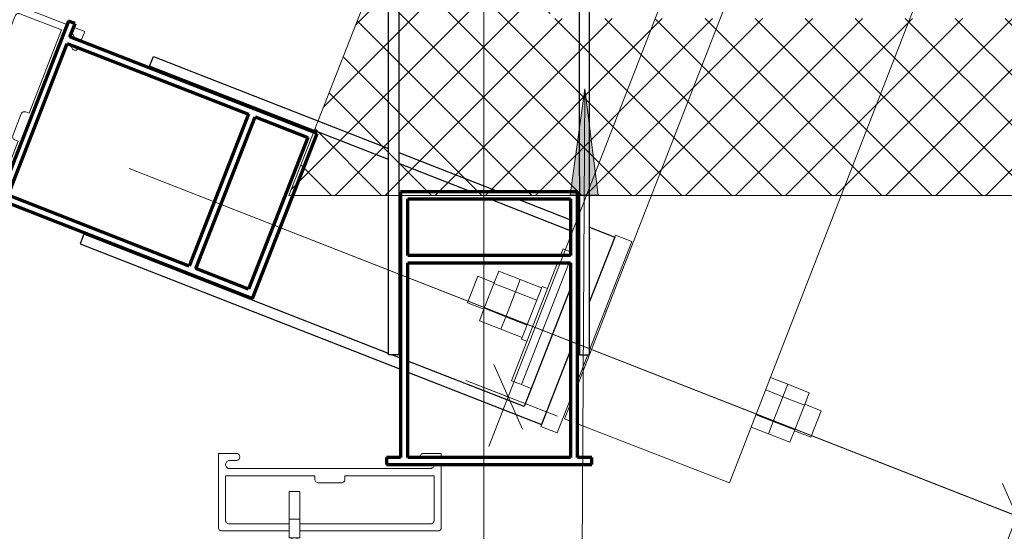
# Model space of a CAD drawing. Header units: millimetres. Extents: x -7375013 to -7372366, y 5958442 to 5960915.
# Tile 3 of 26: x -7374494 to -7374215, y 5958902 to 5959046. Entities that reach past the tile are written whole.
import ezdxf

# ---------------------------------------------------------------- set-up
doc = ezdxf.new("R2010")
doc.units = ezdxf.units.MM
for name, color, linetype, lineweight in [('Марки по нескольким категориям', 7, 'Continuous', 9), ('Обобщенные модели', 7, 'Continuous', 18), ('Размеры', 7, 'Continuous', 9), ('Размеры-10', 7, 'Continuous', 9), ('Тонкие линии', 7, 'Continuous', 18), ('Элементы узлов', 7, 'Continuous', 18)]:
    doc.layers.add(name, color=color, linetype=linetype, lineweight=lineweight)
doc.styles.add('GOST Common', font='GOST_Common.ttf', dxfattribs={"width": 0.9, "height": 20})
doc.dimstyles.new('ADSK_Основной_2_0', dxfattribs={"dimscale": 304.8, "dimtxt": 20.1143, "dimasz": 0.046391, "dimexe": 0.049213, "dimexo": 0.098425, "dimgap": 0.016404, "dimtad": 1, "dimdec": 0, "dimzin": 0, "dimdsep": 46, "dimtxsty": 'GOST Common', "dimblk1": 'OBLIQUE', "dimblk2": 'OBLIQUE', "dimsah": 1, "dimcen": 0.09, "dimdle": 0.049213, "dimazin": 0, "dimtfac": 1, "dimtdec": 4, "dimtix": 1, "dimtmove": 0, "dimatfit": 3, "dimfxl": 1, "dimtvp": 1, "dimtfill": 1, "dimtolj": 1, "dimtzin": 0, "dimarcsym": 2})

# ---------------------------------------------------------------- blocks, each defined once
blk = doc.blocks.new('HILTI_s_Профиль_MFT-RP - Усиленный профиль MFT-RP-58 77x50 L-V3-Разрез 61')
at = {"layer": 'Обобщенные модели', "lineweight": 70}
for p, q in [((-7374335.91, 5958997.77), (-7374385.91, 5958997.77)), ((-7374385.91, 5958997.77), (-7374385.91, 5958922.77)), ((-7374383.91, 5958979.77), (-7374383.91, 5958995.77)), ((-7374383.91, 5958995.77), (-7374337.91, 5958995.77)), ((-7374337.91, 5958995.77), (-7374337.91, 5958979.77)), ((-7374335.91, 5958922.77), (-7374335.91, 5958997.77)), ((-7374337.91, 5958979.77), (-7374383.91, 5958979.77)), ((-7374383.91, 5958922.77), (-7374383.91, 5958977.77)), ((-7374383.91, 5958977.77), (-7374337.91, 5958977.77)), ((-7374337.91, 5958977.77), (-7374337.91, 5958922.77)), ((-7374389.91, 5958922.77), (-7374389.91, 5958920.77)), ((-7374385.91, 5958922.77), (-7374389.91, 5958922.77)), ((-7374389.91, 5958920.77), (-7374331.91, 5958920.77)), ((-7374337.91, 5958922.77), (-7374383.91, 5958922.77)), ((-7374331.91, 5958922.77), (-7374335.91, 5958922.77)), ((-7374331.91, 5958920.77), (-7374331.91, 5958922.77))]:
    blk.add_line(p, q, dxfattribs=at)
blk = doc.blocks.new('HILTI_s_Кронштейн_MFT-RB_L - Усиленный кронштейн MFT-RB 140 L-21343219-Разрез 61')
at = {"layer": 'Обобщенные модели', "lineweight": 25}
for p, q in [((-7374389.31, 5958951.77), (-7374389.32, 5959091.77)), ((-7374389.32, 5959091.77), (-7374332.52, 5959091.77)), ((-7374332.51, 5958951.77), (-7374332.52, 5959091.77)), ((-7374386.42, 5959085.37), (-7374386.41, 5958951.77)), ((-7374386.42, 5959085.37), (-7374335.42, 5959085.37)), ((-7374335.42, 5959085.37), (-7374335.41, 5958951.77)), ((-7374386.41, 5958951.77), (-7374389.31, 5958951.77)), ((-7374335.41, 5958951.77), (-7374332.51, 5958951.77))]:
    blk.add_line(p, q, dxfattribs=at)
at = {"layer": 'Обобщенные модели', "color": 7, "lineweight": 25, "true_color": 0xf4f4f4}
for p, q in [((-7374367.42, 5959091.77), (-7374368.92, 5959091.77)), ((-7374350.53, 5959091.77), (-7374354.42, 5959091.77)), ((-7374352.92, 5959091.77), (-7374349.66, 5959091.77)), ((-7374348.92, 5959091.77), (-7374350.53, 5959091.77)), ((-7374349.66, 5959091.77), (-7374348.92, 5959091.77))]:
    blk.add_line(p, q, dxfattribs=at)
blk = doc.blocks.new('HILTI_s_Профиль_MFT-ST - Профиль MFT-ST 50x50x2_0-21303976-Разрез 61')
at = {"layer": 'Обобщенные модели'}
for p, q in [((-7374278.11, 5959091.77), (-7374335.91, 5958943.06)), ((-7374292.95, 5958915.57), (-7374224.47, 5959091.77)), ((-7374337.91, 5958937.92), (-7374339.56, 5958933.68)), ((-7374337.91, 5958933.04), (-7374339.56, 5958933.68)), ((-7374292.95, 5958915.57), (-7374335.91, 5958932.26))]:
    blk.add_line(p, q, dxfattribs=at)
blk = doc.blocks.new('HILTI_s_Салазка_MFT-CCF - Салазка MFT-CCF S58-7804795-Разрез 61')
at = {"layer": 'Обобщенные модели'}
for p, q in [((-7374437.38, 5958917.62), (-7374437.38, 5958923.92)), ((-7374437.38, 5958923.92), (-7374432.38, 5958923.92)), ((-7374379.43, 5958923.93), (-7374374.43, 5958923.93)), ((-7374374.43, 5958923.93), (-7374374.43, 5958922.77)), ((-7374432.38, 5958921.92), (-7374434.23, 5958921.92)), ((-7374374.43, 5958920.77), (-7374374.43, 5958917.63)), ((-7374437.38, 5958902.82), (-7374437.38, 5958917.62)), ((-7374410.16, 5958917.62), (-7374435.38, 5958917.62)), ((-7374435.38, 5958917.62), (-7374435.38, 5958905.02)), ((-7374434.23, 5958919.62), (-7374405.91, 5958919.62)), ((-7374410.16, 5958916.62), (-7374410.16, 5958917.62)), ((-7374405.91, 5958919.62), (-7374377.58, 5958919.63)), ((-7374376.43, 5958917.63), (-7374401.66, 5958917.63)), ((-7374401.66, 5958917.63), (-7374401.66, 5958916.63)), ((-7374376.43, 5958905.03), (-7374376.43, 5958917.63)), ((-7374374.43, 5958917.63), (-7374374.43, 5958902.82)), ((-7374402.66, 5958915.63), (-7374409.16, 5958915.62)), ((-7374434.38, 5958904.02), (-7374417.41, 5958904.02)), ((-7374414.41, 5958904.02), (-7374405.91, 5958904.02)), ((-7374405.91, 5958904.02), (-7374377.43, 5958904.03)), ((-7374417.4, 5958902.02), (-7374436.4, 5958902.02)), ((-7374405.9, 5958902.02), (-7374414.4, 5958902.02)), ((-7374375.41, 5958902.03), (-7374405.9, 5958902.02))]:
    blk.add_line(p, q, dxfattribs=at)
at = {"layer": 'Обобщенные модели', "flags": 128}
for points in [[(-7374432.38, 5958923.92), (-7374432.2, 5958923.91), (-7374432.02, 5958923.86), (-7374431.86, 5958923.77), (-7374431.71, 5958923.66), (-7374431.59, 5958923.53), (-7374431.49, 5958923.37), (-7374431.42, 5958923.2), (-7374431.39, 5958923.02), (-7374431.39, 5958922.83), (-7374431.42, 5958922.65), (-7374431.49, 5958922.48), (-7374431.59, 5958922.32), (-7374431.71, 5958922.18), (-7374431.86, 5958922.07), (-7374432.02, 5958921.99), (-7374432.2, 5958921.94), (-7374432.38, 5958921.92)], [(-7374380.42, 5958922.83), (-7374380.42, 5958923.02), (-7374380.39, 5958923.2), (-7374380.32, 5958923.37), (-7374380.23, 5958923.53), (-7374380.1, 5958923.67), (-7374379.96, 5958923.78), (-7374379.79, 5958923.86), (-7374379.61, 5958923.91), (-7374379.43, 5958923.93)], [(-7374434.23, 5958921.92), (-7374434.44, 5958921.9), (-7374434.65, 5958921.85), (-7374434.84, 5958921.75), (-7374435.01, 5958921.62), (-7374435.15, 5958921.47), (-7374435.26, 5958921.29), (-7374435.34, 5958921.09), (-7374435.38, 5958920.88), (-7374435.38, 5958920.67), (-7374435.34, 5958920.46), (-7374435.26, 5958920.26), (-7374435.15, 5958920.08), (-7374435, 5958919.92), (-7374434.84, 5958919.8), (-7374434.65, 5958919.7), (-7374434.44, 5958919.64), (-7374434.23, 5958919.62)], [(-7374377.58, 5958919.63), (-7374377.37, 5958919.65), (-7374377.17, 5958919.7), (-7374376.98, 5958919.8), (-7374376.81, 5958919.93), (-7374376.66, 5958920.08), (-7374376.55, 5958920.26), (-7374376.48, 5958920.46), (-7374376.44, 5958920.67)], [(-7374409.16, 5958915.62), (-7374409.35, 5958915.64), (-7374409.54, 5958915.7), (-7374409.71, 5958915.79), (-7374409.86, 5958915.92), (-7374409.99, 5958916.07), (-7374410.08, 5958916.24), (-7374410.14, 5958916.43), (-7374410.16, 5958916.62)], [(-7374401.66, 5958916.63), (-7374401.68, 5958916.43), (-7374401.73, 5958916.24), (-7374401.82, 5958916.07), (-7374401.95, 5958915.92), (-7374402.1, 5958915.79), (-7374402.27, 5958915.7), (-7374402.46, 5958915.64), (-7374402.66, 5958915.63)], [(-7374435.38, 5958905.02), (-7374435.36, 5958904.83), (-7374435.31, 5958904.64), (-7374435.21, 5958904.47), (-7374435.09, 5958904.32), (-7374434.94, 5958904.19), (-7374434.77, 5958904.1), (-7374434.58, 5958904.04), (-7374434.38, 5958904.02)], [(-7374377.43, 5958904.03), (-7374377.23, 5958904.05), (-7374377.04, 5958904.1), (-7374376.87, 5958904.2), (-7374376.72, 5958904.32), (-7374376.6, 5958904.47), (-7374376.5, 5958904.64), (-7374376.45, 5958904.83), (-7374376.43, 5958905.03)], [(-7374436.4, 5958902.02), (-7374436.57, 5958902.04), (-7374436.74, 5958902.08), (-7374436.89, 5958902.15), (-7374437.03, 5958902.25), (-7374437.16, 5958902.36), (-7374437.26, 5958902.5), (-7374437.33, 5958902.65), (-7374437.38, 5958902.82)], [(-7374374.43, 5958902.82), (-7374374.48, 5958902.66), (-7374374.55, 5958902.51), (-7374374.65, 5958902.37), (-7374374.78, 5958902.25), (-7374374.92, 5958902.16), (-7374375.07, 5958902.08), (-7374375.24, 5958902.04), (-7374375.41, 5958902.03)]]:
    blk.add_lwpolyline(points, dxfattribs=at)
blk = doc.blocks.new('HILTI_s_Салазка_MFT-CCF - Салазка MFT-CCF S58-V33-Разрез 61')
at = {"layer": 'Обобщенные модели'}
for p, q in [((-7374507, 5959021.68), (-7374495.95, 5959050.11)), ((-7374494.85, 5959050.73), (-7374481.05, 5959045.37)), ((-7374494.82, 5959047.5), (-7374505.13, 5959020.96)), ((-7374481.78, 5959043.51), (-7374493.52, 5959048.07)), ((-7374490.92, 5959019.99), (-7374481.78, 5959043.51)), ((-7374481.05, 5959045.37), (-7374480.18, 5959045.03)), ((-7374478.32, 5959044.31), (-7374475.18, 5959043.09)), ((-7374475.18, 5959043.09), (-7374476.25, 5959040.35)), ((-7374510.08, 5959013.74), (-7374507, 5959021.68)), ((-7374505.13, 5959020.96), (-7374508.22, 5959013.02)), ((-7374495.5, 5959013.73), (-7374493.14, 5959019.78)), ((-7374491.85, 5959020.35), (-7374490.92, 5959019.99)), ((-7374494, 5959012.07), (-7374494.93, 5959012.43)), ((-7374518.05, 5958993.26), (-7374511.17, 5959010.95)), ((-7374509.31, 5959010.22), (-7374515.45, 5958994.41)), ((-7374503.14, 5958988.56), (-7374494, 5959012.07)), ((-7374514.88, 5958993.12), (-7374503.14, 5958988.56)), ((-7374503.86, 5958986.69), (-7374517.66, 5958992.05)), ((-7374499.81, 5958991.58), (-7374500.85, 5958988.91)), ((-7374498.71, 5958988.07), (-7374498.04, 5958989.79)), ((-7374496.18, 5958989.07), (-7374497.99, 5958984.41)), ((-7374497.99, 5958984.41), (-7374503.86, 5958986.69))]:
    blk.add_line(p, q, dxfattribs=at)
at = {"layer": 'Обобщенные модели', "flags": 128}
for points in [[(-7374495.95, 5959050.11), (-7374495.87, 5959050.26), (-7374495.77, 5959050.4), (-7374495.65, 5959050.52), (-7374495.51, 5959050.62), (-7374495.36, 5959050.69), (-7374495.19, 5959050.73), (-7374495.02, 5959050.75), (-7374494.85, 5959050.73)], [(-7374493.52, 5959048.07), (-7374493.71, 5959048.12), (-7374493.91, 5959048.14), (-7374494.1, 5959048.12), (-7374494.29, 5959048.05), (-7374494.46, 5959047.96), (-7374494.61, 5959047.83), (-7374494.73, 5959047.68), (-7374494.82, 5959047.5)], [(-7374478.13, 5959041.09), (-7374478.11, 5959041.29), (-7374478.13, 5959041.5), (-7374478.19, 5959041.7), (-7374478.28, 5959041.89), (-7374478.41, 5959042.06), (-7374478.57, 5959042.21), (-7374478.75, 5959042.32), (-7374478.94, 5959042.4)], [(-7374476.99, 5959038.43), (-7374477.07, 5959038.26), (-7374477.19, 5959038.12), (-7374477.32, 5959037.99), (-7374477.48, 5959037.89), (-7374477.65, 5959037.83), (-7374477.83, 5959037.79), (-7374478.02, 5959037.79), (-7374478.2, 5959037.83), (-7374478.37, 5959037.9), (-7374478.53, 5959037.99), (-7374478.66, 5959038.12), (-7374478.78, 5959038.26), (-7374478.86, 5959038.43), (-7374478.91, 5959038.61), (-7374478.92, 5959038.79), (-7374478.91, 5959038.98), (-7374478.86, 5959039.15)], [(-7374493.14, 5959019.78), (-7374493.05, 5959019.96), (-7374492.93, 5959020.11), (-7374492.78, 5959020.24), (-7374492.61, 5959020.34), (-7374492.43, 5959020.4), (-7374492.23, 5959020.42), (-7374492.04, 5959020.41), (-7374491.85, 5959020.35)], [(-7374494.93, 5959012.43), (-7374495.1, 5959012.52), (-7374495.26, 5959012.64), (-7374495.38, 5959012.79), (-7374495.48, 5959012.96), (-7374495.54, 5959013.15), (-7374495.57, 5959013.34), (-7374495.55, 5959013.54), (-7374495.5, 5959013.73)], [(-7374517.66, 5958992.05), (-7374517.79, 5958992.16), (-7374517.91, 5958992.29), (-7374518, 5958992.43), (-7374518.07, 5958992.59), (-7374518.1, 5958992.75), (-7374518.11, 5958992.92), (-7374518.09, 5958993.09), (-7374518.05, 5958993.26)], [(-7374515.45, 5958994.41), (-7374515.5, 5958994.23), (-7374515.52, 5958994.03), (-7374515.49, 5958993.84), (-7374515.43, 5958993.65), (-7374515.34, 5958993.48), (-7374515.21, 5958993.33), (-7374515.05, 5958993.21), (-7374514.88, 5958993.12)], [(-7374498.04, 5958989.79), (-7374497.96, 5958989.96), (-7374497.85, 5958990.11), (-7374497.71, 5958990.23), (-7374497.55, 5958990.33), (-7374497.38, 5958990.39), (-7374497.2, 5958990.43), (-7374497.02, 5958990.43), (-7374496.83, 5958990.39), (-7374496.66, 5958990.33), (-7374496.51, 5958990.23), (-7374496.37, 5958990.1), (-7374496.26, 5958989.96), (-7374496.18, 5958989.79), (-7374496.13, 5958989.61), (-7374496.11, 5958989.43), (-7374496.13, 5958989.25), (-7374496.18, 5958989.07)], [(-7374500.85, 5958988.91), (-7374500.91, 5958988.7), (-7374500.93, 5958988.49), (-7374500.91, 5958988.28), (-7374500.85, 5958988.08), (-7374500.76, 5958987.89), (-7374500.63, 5958987.72), (-7374500.48, 5958987.57), (-7374500.3, 5958987.46), (-7374500.1, 5958987.38), (-7374499.89, 5958987.35), (-7374499.68, 5958987.34), (-7374499.47, 5958987.38), (-7374499.27, 5958987.46), (-7374499.09, 5958987.57), (-7374498.93, 5958987.71), (-7374498.8, 5958987.88), (-7374498.71, 5958988.07)]]:
    blk.add_lwpolyline(points, dxfattribs=at)
blk = doc.blocks.new('HILTI_as_Соединитель_MFT-CCU_Заклепка_БезГрафики - Соединитель MFT-CCU Заклепка БезГрафики-21018214-Разрез 61')
at = {"layer": 'Обобщенные модели'}
for p, q in [((-7374417.41, 5958905.38), (-7374417.41, 5958913.12)), ((-7374417.41, 5958913.12), (-7374414.41, 5958913.12)), ((-7374414.41, 5958913.12), (-7374414.41, 5958905.38)), ((-7374417.4, 5958900.12), (-7374417.41, 5958905.38)), ((-7374417.41, 5958905.38), (-7374414.41, 5958905.38)), ((-7374414.41, 5958905.38), (-7374414.4, 5958900.12)), ((-7374414.4, 5958900.12), (-7374417.4, 5958900.12)), ((-7374416.65, 5958878.12), (-7374416.65, 5958900.12)), ((-7374416.65, 5958900.12), (-7374415.15, 5958900.12)), ((-7374415.15, 5958900.12), (-7374415.15, 5958878.12)), ((-7374415.15, 5958878.12), (-7374416.65, 5958878.12))]:
    blk.add_line(p, q, dxfattribs=at)
blk = doc.blocks.new('HILTI_s_Профиль_MFT-RP - Усиленный профиль MFT-RP-58 77x50 L-21564228-Разрез 61')
at = {"layer": 'Обобщенные модели', "lineweight": 70}
for p, q in [((-7374353.92, 5959367.87), (-7374375.05, 5959313.86)), ((-7374352.06, 5959367.14), (-7374353.92, 5959367.87)), ((-7374353.52, 5959363.42), (-7374352.06, 5959367.14)), ((-7374283.67, 5959336.09), (-7374353.52, 5959363.42)), ((-7374371, 5959318.71), (-7374354.24, 5959361.55)), ((-7374354.24, 5959361.55), (-7374303.02, 5959341.52)), ((-7374303.02, 5959341.52), (-7374319.78, 5959298.68)), ((-7374317.92, 5959297.95), (-7374301.16, 5959340.79)), ((-7374301.16, 5959340.79), (-7374286.26, 5959334.96)), ((-7374286.26, 5959334.96), (-7374303.02, 5959292.12)), ((-7374301.88, 5959289.53), (-7374283.67, 5959336.09)), ((-7374319.78, 5959298.68), (-7374371, 5959318.71)), ((-7374373.19, 5959313.13), (-7374371.73, 5959316.85)), ((-7374371.73, 5959316.85), (-7374301.88, 5959289.53)), ((-7374375.05, 5959313.86), (-7374373.19, 5959313.13)), ((-7374303.02, 5959292.12), (-7374317.92, 5959297.95))]:
    blk.add_line(p, q, dxfattribs=at)
blk = doc.blocks.new('HILTI_s_Кронштейн_MFT-RB_L - Усиленный кронштейн MFT-RB 140 L-V35-Разрез 61')
at = {"layer": 'Обобщенные модели', "lineweight": 25}
for p, q in [((-7374456.85, 5959033.3), (-7374455.79, 5959036)), ((-7374455.79, 5959036), (-7374389.31, 5959009.99)), ((-7374389.31, 5959006.88), (-7374456.85, 5959033.3)), ((-7374386.41, 5959008.86), (-7374358.07, 5958997.77)), ((-7374366.02, 5958997.77), (-7374386.41, 5959005.75)), ((-7374337.91, 5958986.77), (-7374360.91, 5958995.77)), ((-7374352.95, 5958995.77), (-7374337.91, 5958989.89)), ((-7374335.91, 5958989.11), (-7374335.41, 5958988.91)), ((-7374332.51, 5958987.78), (-7374325.41, 5958985)), ((-7374475.43, 5958985.8), (-7374476.49, 5958983.1)), ((-7374389.3, 5958952.11), (-7374475.43, 5958985.8)), ((-7374335.41, 5958985.8), (-7374335.91, 5958985.99)), ((-7374325.41, 5958985), (-7374332.51, 5958966.86)), ((-7374332.43, 5958984.63), (-7374332.51, 5958984.43)), ((-7374476.49, 5958983.1), (-7374385.91, 5958947.67)), ((-7374335.41, 5958977.01), (-7374335.91, 5958975.74)), ((-7374337.91, 5958970.62), (-7374351.01, 5958937.13)), ((-7374335.41, 5958959.45), (-7374335.91, 5958958.17)), ((-7374385.91, 5958950.79), (-7374388.42, 5958951.77)), ((-7374337.91, 5958953.06), (-7374346.11, 5958932.1)), ((-7374351.01, 5958937.13), (-7374383.91, 5958950)), ((-7374383.91, 5958946.89), (-7374346.11, 5958932.1))]:
    blk.add_line(p, q, dxfattribs=at)
blk = doc.blocks.new('HILTI_s_Термомост_MFT-RBI_L - Термомост MFT-RBI 58x130x5 L-V36-Разрез 61')
at = {"layer": 'Обобщенные модели'}
for p, q in [((-7374332.51, 5958966.86), (-7374325.2, 5958985.56)), ((-7374320.54, 5958983.74), (-7374325.2, 5958985.56)), ((-7374320.54, 5958983.74), (-7374332.51, 5958953.14)), ((-7374335.91, 5958958.17), (-7374335.41, 5958959.45)), ((-7374346.33, 5958931.54), (-7374337.91, 5958953.06)), ((-7374333.04, 5958951.77), (-7374335.91, 5958944.45)), ((-7374337.91, 5958939.34), (-7374341.67, 5958929.72)), ((-7374346.33, 5958931.54), (-7374341.67, 5958929.72))]:
    blk.add_line(p, q, dxfattribs=at)
blk = doc.blocks.new('HILTI_s_Шайба_MFT-BFW - Шайба MFT-BFW 30x40x3-V37-Разрез 61')
at = {"layer": 'Обобщенные модели'}
for p, q in [((-7374335.91, 5958980.09), (-7374335.41, 5958979.89)), ((-7374351.8, 5958943.35), (-7374338.33, 5958977.79)), ((-7374349.01, 5958942.26), (-7374351.8, 5958943.35))]:
    blk.add_line(p, q, dxfattribs=at)
blk = doc.blocks.new('HILTI_s_Шпилька_А2-70 - Резьбовая шпилька нерж_-V38-Разрез 61')
at = {"layer": 'Обобщенные модели'}
for p, q in [((-7374367.02, 5958966.48), (-7374364.1, 5958973.93)), ((-7374359.45, 5958972.11), (-7374364.1, 5958973.93)), ((-7374367.02, 5958966.48), (-7374362.36, 5958964.66)), ((-7374267.06, 5958935.97), (-7374271.72, 5958937.8)), ((-7374267.06, 5958935.97), (-7374269.98, 5958928.52)), ((-7374274.64, 5958930.34), (-7374269.98, 5958928.52))]:
    blk.add_line(p, q, dxfattribs=at)
blk = doc.blocks.new('HILTI_s_Профиль_MFT-O - Профиль MFT-O 16x2 3m-V39-Разрез 61')
at = {"layer": 'Обобщенные модели'}
for p, q in [((-7374327.77, 5958964.01), (-7374328.19, 5958964.18)), ((-7374334.02, 5958949.28), (-7374333.56, 5958949.1))]:
    blk.add_line(p, q, dxfattribs=at)
blk = doc.blocks.new('HILTI_s_Гайка_шестигранная_А2-70 - Гайка шестигранная_нерж-V40-Разрез 61')
at = {"layer": 'Обобщенные модели'}
for p, q in [((-7374281.38, 5958945.34), (-7374276.5, 5958943.43)), ((-7374276.5, 5958943.43), (-7374277.86, 5958939.93)), ((-7374282.74, 5958941.84), (-7374277.86, 5958939.93)), ((-7374277.86, 5958939.93), (-7374280.6, 5958932.94)), ((-7374285.46, 5958934.84), (-7374280.6, 5958932.94)), ((-7374280.6, 5958932.94), (-7374281.97, 5958929.45)), ((-7374286.82, 5958931.35), (-7374281.97, 5958929.45))]:
    blk.add_line(p, q, dxfattribs=at)
blk = doc.blocks.new('HILTI_s_Шайба_MFT-BFW - Шайба MFT-BFW 30x40x3-V41-Разрез 61')
at = {"layer": 'Обобщенные модели'}
for p, q in [((-7374340.77, 5958979.77), (-7374340.02, 5958981.69)), ((-7374340.02, 5958981.69), (-7374337.91, 5958980.87)), ((-7374354.59, 5958944.44), (-7374341.56, 5958977.77)), ((-7374338.33, 5958977.79), (-7374351.8, 5958943.35)), ((-7374351.8, 5958943.35), (-7374354.59, 5958944.44))]:
    blk.add_line(p, q, dxfattribs=at)
blk = doc.blocks.new('HILTI_s_Гайка_шестигранная_А2-70 - Гайка шестигранная_нерж-V42-Разрез 61')
at = {"layer": 'Обобщенные модели'}
for p, q in [((-7374359.54, 5958971.88), (-7374358.17, 5958975.38)), ((-7374352.12, 5958973.01), (-7374358.17, 5958975.38)), ((-7374362.27, 5958964.89), (-7374359.54, 5958971.88)), ((-7374353.48, 5958969.51), (-7374359.54, 5958971.88)), ((-7374352.12, 5958973.01), (-7374353.48, 5958969.51)), ((-7374353.48, 5958969.51), (-7374356.22, 5958962.52)), ((-7374363.64, 5958961.4), (-7374362.27, 5958964.89)), ((-7374356.22, 5958962.52), (-7374362.27, 5958964.89)), ((-7374356.22, 5958962.52), (-7374357.59, 5958959.03)), ((-7374357.59, 5958959.03), (-7374363.64, 5958961.4))]:
    blk.add_line(p, q, dxfattribs=at)
blk = doc.blocks.new('HILTI_s_Гайка_шестигранная_А2-70 - Гайка шестигранная_нерж-V43-Разрез 61')
at = {"layer": 'Обобщенные модели'}
for p, q in [((-7374277.86, 5958939.93), (-7374276.5, 5958943.43)), ((-7374276.5, 5958943.43), (-7374270.44, 5958941.06)), ((-7374280.6, 5958932.94), (-7374277.86, 5958939.93)), ((-7374271.81, 5958937.56), (-7374277.86, 5958939.93)), ((-7374270.44, 5958941.06), (-7374271.81, 5958937.56)), ((-7374271.81, 5958937.56), (-7374274.55, 5958930.58)), ((-7374281.97, 5958929.45), (-7374280.6, 5958932.94)), ((-7374280.6, 5958932.94), (-7374274.55, 5958930.58)), ((-7374281.97, 5958929.45), (-7374275.91, 5958927.08)), ((-7374274.55, 5958930.58), (-7374275.91, 5958927.08))]:
    blk.add_line(p, q, dxfattribs=at)
blk = doc.blocks.new('HILTI_s_Гайка_шестигранная_А2-70 - Гайка шестигранная_нерж-V44-Разрез 61')
at = {"layer": 'Обобщенные модели'}
for p, q in [((-7374353.48, 5958969.51), (-7374352.12, 5958973.01)), ((-7374346.06, 5958970.64), (-7374352.12, 5958973.01)), ((-7374356.22, 5958962.52), (-7374353.48, 5958969.51)), ((-7374347.43, 5958967.15), (-7374353.48, 5958969.51)), ((-7374357.59, 5958959.03), (-7374356.22, 5958962.52)), ((-7374350.17, 5958960.16), (-7374356.22, 5958962.52)), ((-7374351.53, 5958956.66), (-7374357.59, 5958959.03))]:
    blk.add_line(p, q, dxfattribs=at)
blk = doc.blocks.new('HILTI_s_Шайба_А2-70 - Шайба плоская_нерж-V45-Разрез 61')
at = {"layer": 'Обобщенные модели'}
for p, q in [((-7374351.71, 5958956.2), (-7374345.88, 5958971.1)), ((-7374344.39, 5958970.52), (-7374345.88, 5958971.1)), ((-7374351.71, 5958956.2), (-7374350.22, 5958955.62))]:
    blk.add_line(p, q, dxfattribs=at)
blk = doc.blocks.new('DIMBLOCK6-Разрез 61')
at = {"layer": 'Размеры-10', "lineweight": 18}
for p, q in [((-7374084.59, 5959231.37), (-7374088.6, 5959240.53)), ((-7374084.59, 5959231.37), (-7374080.58, 5959222.21)), ((-7374211.77, 5958906.24), (-7374215.78, 5958915.4)), ((-7374211.77, 5958906.24), (-7374207.76, 5958897.08))]:
    blk.add_line(p, q, dxfattribs=at)
at = {"layer": 'Размеры-10'}
for p, q in [((-7374065.96, 5959224.09), (-7374098.56, 5959236.84)), ((-7374217.24, 5958892.27), (-7374084.59, 5959231.37)), ((-7374084.59, 5959231.37), (-7374065.96, 5959224.09)), ((-7374462.65, 5959004.38), (-7374197.8, 5958900.77)), ((-7374211.77, 5958906.24), (-7374462.65, 5959004.38))]:
    blk.add_line(p, q, dxfattribs=at)
at = {"layer": 'Размеры-10', "color": 0, "insert": (-7374184.38, 5959061.73), "char_height": 20, "width": 47.4561, "attachment_point": 1, "rotation": 68.6356, "line_spacing_factor": 1.022761, "style": 'GOST Common', "bg_fill": 3, "box_fill_scale": 1.25, "bg_fill_color": 256, "bg_fill_true_color": 13158600, "bg_fill_transparency": 0}
blk.add_mtext('349', dxfattribs=at)
blk = doc.blocks.new('_Oblique')
at = {"color": 0, "linetype": 'ByBlock', "lineweight": -2}
blk.add_line((-0.5, -0.5), (0.5, 0.5), dxfattribs=at)
blk = doc.blocks.new('DIMBLOCK19-Разрез 61')
at = {"layer": 'Размеры-10'}
for p, q in [((-7374168.95, 5959419.9), (-7374360.95, 5958925.91)), ((-7374186.38, 5959410.59), (-7374160.4, 5959400.49)), ((-7374174.38, 5959405.92), (-7374186.38, 5959410.59)), ((-7374367.52, 5958944.55), (-7374341.54, 5958934.45)), ((-7374355.52, 5958939.89), (-7374367.52, 5958944.55))]:
    blk.add_line(p, q, dxfattribs=at)
at = {"layer": 'Размеры-10', "lineweight": 18}
for p, q in [((-7374174.38, 5959405.92), (-7374178.41, 5959415.07)), ((-7374174.38, 5959405.92), (-7374170.36, 5959396.77)), ((-7374355.52, 5958939.89), (-7374359.55, 5958949.04)), ((-7374355.52, 5958939.89), (-7374351.49, 5958930.74))]:
    blk.add_line(p, q, dxfattribs=at)
at = {"layer": 'Размеры-10', "color": 0, "insert": (-7374300.83, 5959166.55), "char_height": 20, "width": 45.4106, "attachment_point": 1, "rotation": 68.7602, "line_spacing_factor": 1.022761, "style": 'GOST Common', "bg_fill": 3, "box_fill_scale": 1.25, "bg_fill_color": 256, "bg_fill_true_color": 13158600, "bg_fill_transparency": 0}
blk.add_mtext('500', dxfattribs=at)
blk = doc.blocks.new('DIMBLOCK20-Разрез 61')
at = {"layer": 'Размеры-10', "lineweight": 18}
for p, q in [((-7374043.79, 5960548.55), (-7374047.8, 5960557.71)), ((-7374043.79, 5960548.55), (-7374039.78, 5960539.39)), ((-7374687.71, 5958902.07), (-7374691.72, 5958911.23)), ((-7374687.71, 5958902.07), (-7374683.71, 5958892.91))]:
    blk.add_line(p, q, dxfattribs=at)
at = {"layer": 'Размеры-10'}
for p, q in [((-7373990.08, 5960527.54), (-7374057.76, 5960554.01)), ((-7374693.18, 5958888.1), (-7374043.79, 5960548.55)), ((-7374043.79, 5960548.55), (-7373990.08, 5960527.54)), ((-7374634.01, 5958881.06), (-7374701.68, 5958907.53)), ((-7374687.71, 5958902.07), (-7374634.01, 5958881.06))]:
    blk.add_line(p, q, dxfattribs=at)
at = {"layer": 'Размеры-10', "color": 0, "insert": (-7374403.26, 5959714.9), "char_height": 20, "width": 56.0473, "attachment_point": 1, "rotation": 68.64, "line_spacing_factor": 1.022761, "style": 'GOST Common', "bg_fill": 3, "box_fill_scale": 1.25, "bg_fill_color": 256, "bg_fill_true_color": 13158600, "bg_fill_transparency": 0}
blk.add_mtext('1768', dxfattribs=at)

msp = doc.modelspace()

# ---------------------------------------------------------------- hatches: boundary and pattern name
at = {"layer": 'Элементы узлов'}
h = msp.add_hatch(dxfattribs=at)
h.set_pattern_fill('FP_1', color=256, style=0, pattern_type=2)
h.set_pattern_definition([(45, (-7374284.715, 5958338.628), (-7.07107, 7.07107), []), (135, (-7374284.715, 5958338.628), (-7.07107, -7.07107), [])])
h.paths.add_polyline_path([(-7374417.47, 5958996.76), (-7374106.51, 5958996.78), (-7374106.52, 5959046.78), (-7374344.22, 5959046.78), (-7374326.62, 5959091.76), (-7374380.31, 5959091.76), (-7374410.86, 5959013.68)])
h.paths.add_polyline_path([(-7374360.75, 5959141.76), (-7374307.05, 5959141.79), (-7374257.63, 5959268.14), (-7374304.19, 5959286.35), (-7374360.74, 5959141.79)])

# ---------------------------------------------------------------- linework, layer by layer
at = {"layer": 'Тонкие линии'}
for p, q in [((-7374304.19, 5959286.35), (-7374417.47, 5958996.76)), ((-7374417.47, 5958996.76), (-7374106.51, 5958996.78))]:
    msp.add_line(p, q, dxfattribs=at)

# ---------------------------------------------------------------- block references
at = {"layer": 'Обобщенные модели'}
for name in ['HILTI_s_Профиль_MFT-ST - Профиль MFT-ST 50x50x2_0-21303976-Разрез 61', 'HILTI_s_Кронштейн_MFT-RB_L - Усиленный кронштейн MFT-RB 140 L-21343219-Разрез 61', 'HILTI_s_Салазка_MFT-CCF - Салазка MFT-CCF S58-V33-Разрез 61', 'HILTI_s_Кронштейн_MFT-RB_L - Усиленный кронштейн MFT-RB 140 L-V35-Разрез 61', 'HILTI_s_Термомост_MFT-RBI_L - Термомост MFT-RBI 58x130x5 L-V36-Разрез 61', 'HILTI_s_Шайба_MFT-BFW - Шайба MFT-BFW 30x40x3-V41-Разрез 61', 'HILTI_s_Шайба_MFT-BFW - Шайба MFT-BFW 30x40x3-V37-Разрез 61', 'HILTI_s_Шпилька_А2-70 - Резьбовая шпилька нерж_-V38-Разрез 61', 'HILTI_s_Гайка_шестигранная_А2-70 - Гайка шестигранная_нерж-V42-Разрез 61', 'HILTI_s_Гайка_шестигранная_А2-70 - Гайка шестигранная_нерж-V44-Разрез 61', 'HILTI_s_Шайба_А2-70 - Шайба плоская_нерж-V45-Разрез 61', 'HILTI_s_Профиль_MFT-O - Профиль MFT-O 16x2 3m-V39-Разрез 61', 'HILTI_s_Гайка_шестигранная_А2-70 - Гайка шестигранная_нерж-V40-Разрез 61', 'HILTI_s_Гайка_шестигранная_А2-70 - Гайка шестигранная_нерж-V43-Разрез 61', 'HILTI_s_Салазка_MFT-CCF - Салазка MFT-CCF S58-7804795-Разрез 61', 'HILTI_as_Соединитель_MFT-CCU_Заклепка_БезГрафики - Соединитель MFT-CCU Заклепка БезГрафики-21018214-Разрез 61']:
    msp.add_blockref(name, (0, 0), dxfattribs=at)
at = {"layer": 'Обобщенные модели', "lineweight": 25}
for name, p in [('HILTI_s_Профиль_MFT-RP - Усиленный профиль MFT-RP-58 77x50 L-21564228-Разрез 61', (-125.87, -321.84)), ('HILTI_s_Профиль_MFT-RP - Усиленный профиль MFT-RP-58 77x50 L-V3-Разрез 61', (0, 0))]:
    msp.add_blockref(name, p, dxfattribs=at)

# ---------------------------------------------------------------- next in the draw order: dimensions: what is measured, and where the dimension line sits
at = {"layer": 'Размеры'}
dim = msp.add_linear_dim(base=(-7374084.59, 5959231.37), p1=(-7374490.59, 5959015.31), p2=(-7374093.9, 5959235.01), angle=68.6356, dimstyle='ADSK_Основной_2_0', override={"dimpost": '<>', "dimfxl": 453.47276}, dxfattribs=at)
dim.commit()
dim.dimension.update_dxf_attribs({"geometry": 'DIMBLOCK6-Разрез 61', "text_midpoint": (-7374162.15, 5959074.27)})

# ---------------------------------------------------------------- next in the draw order: dimensions: what is measured, and where the dimension line sits
dim = msp.add_linear_dim(base=(-7374355.52, 5958939.89), p1=(-7374158.42, 5959399.72), p2=(-7374339.56, 5958933.68), angle=68.7602, dimstyle='ADSK_Основной_2_0', override={"dimpost": '<>', "dimfxl": 500}, dxfattribs=at)
dim.commit()
dim.dimension.update_dxf_attribs({"geometry": 'DIMBLOCK19-Разрез 61', "text_midpoint": (-7374278.93, 5959178.34)})

# ---------------------------------------------------------------- next in the draw order: hatches: boundary and pattern name
at = {"layer": 'Марки по нескольким категориям'}
msp.add_hatch(color=256, dxfattribs=at).paths.add_polyline_path([(-7374333.9, 5959026.87), (-7374338, 5958996.89), (-7374330.1, 5958996.85)])

# ---------------------------------------------------------------- next in the draw order: linework, layer by layer
for p, q in [((-7374362.43, 5959159.06), (-7374362.43, 5958630.14)), ((-7374333.9, 5959026.87), (-7374338, 5958996.89)), ((-7374333.9, 5959026.87), (-7374336.29, 5958563.55)), ((-7374330.1, 5958996.85), (-7374333.9, 5959026.87)), ((-7374338, 5958996.89), (-7374330.1, 5958996.85))]:
    msp.add_line(p, q, dxfattribs=at)

# ---------------------------------------------------------------- next in the draw order: dimensions: what is measured, and where the dimension line sits
at = {"layer": 'Размеры'}
dim = msp.add_linear_dim(base=(-7374043.79, 5960548.55), p1=(-7374606.07, 5958870.14), p2=(-7373962.14, 5960516.61), angle=68.64, dimstyle='ADSK_Основной_2_0', override={"dimpost": '<>', "dimfxl": 1767.91559}, dxfattribs=at)
dim.commit()
dim.dimension.update_dxf_attribs({"geometry": 'DIMBLOCK20-Разрез 61', "text_midpoint": (-7374379.72, 5959730.77)})

doc.saveas('drawing.dxf')
